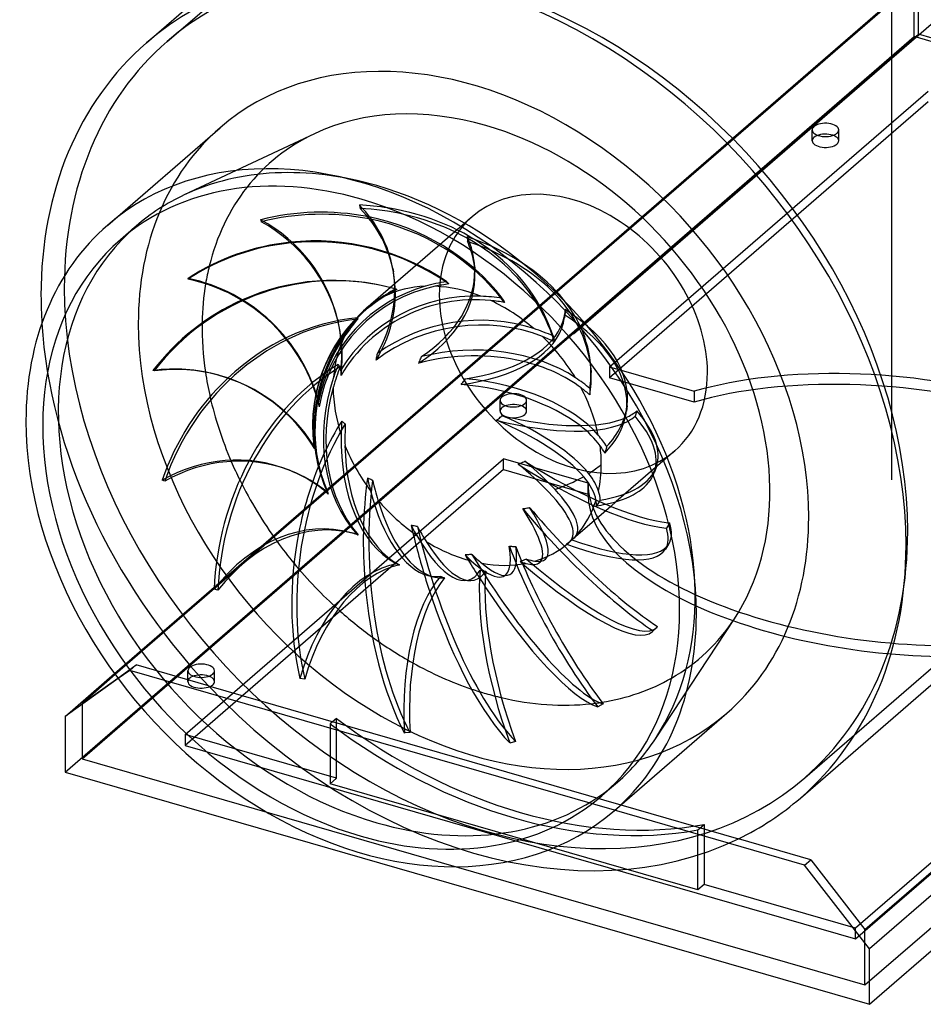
# Model space of a CAD drawing. Header units: millimetres. Extents: x -415 to 143, y -421 to 152.
# Tile 1 of 3: x -415 to -126, y -421 to -105. Entities that reach past the tile are written whole.
import ezdxf

# ---------------------------------------------------------------- set-up
doc = ezdxf.new("R2010")
doc.units = ezdxf.units.MM
doc.layers.add('HIDDEN', color=7, linetype='Continuous')
doc.layers.add('THICK', color=7, linetype='Continuous')

msp = doc.modelspace()

# ---------------------------------------------------------------- linework, layer by layer
at = {"layer": 'HIDDEN'}
for p, q in [((-368.13, -112.44), (-106.13, 114.46)), ((-136, -117.78), (-136, 17.32)), ((-136, -117.78), (-136, 17.32)), ((-136, -117.78), (-34, -29.45)), ((-136, -117.78), (-34, -29.45)), ((-385, -314.94), (-128.86, -93.12)), ((-127.4, -92.39), (-384.76, -315.27)), ((-128.86, -110.89), (-128.86, -93.12)), ((-127.4, -110.16), (-127.4, -92.39)), ((-395.4, -342.25), (-127.4, -110.16)), ((56.05, -163.12), (-127.4, -110.16)), ((-400.86, -346.45), (-128.86, -110.89)), ((128.86, -185.29), (-128.86, -110.89)), ((-238, -206.11), (-136, -117.78)), ((-238, -206.11), (-136, -117.78)), ((-136, -252.88), (-136, -117.78)), ((-136, -252.88), (-136, -117.78)), ((-163.87, -348.29), (98.13, -121.39)), ((-226.39, -216.68), (-124.39, -128.35)), ((-124.39, -131.81), (-226.39, -220.15)), ((-161.49, -144.27), (-161.49, -140.8)), ((-152.99, -144.27), (-152.99, -140.8)), ((-320.96, -142.02), (-362.64, -161.59)), ((-270.47, -168.62), (-304.47, -198.06)), ((-378.12, -171.63), (-383.12, -175.96)), ((-272.04, -175.03), (-271.96, -176.5)), ((-144.6, -414.65), (123.4, -182.56)), ((-295.86, -185.15), (-295.65, -186.25)), ((-269.62, -184.72), (-269.55, -186.18)), ((-295.14, -191.7), (-295.54, -191.59)), ((-295.02, -191.73), (-294.94, -191.76)), ((-294.94, -191.76), (-294.87, -191.78)), ((-294.87, -191.78), (-294.79, -191.8)), ((-294.79, -191.8), (-294.7, -191.83)), ((-294.7, -191.83), (-294.62, -191.85)), ((-294.62, -191.85), (-294.54, -191.88)), ((-278.63, -189.36), (-278.52, -189.48)), ((-278.52, -189.48), (-278.4, -189.61)), ((-278.4, -189.61), (-278.28, -189.74)), ((-278.28, -189.74), (-278.16, -189.86)), ((-278.16, -189.86), (-278.04, -189.99)), ((-278.04, -189.99), (-277.92, -190.13)), ((-260.77, -194.68), (-260.66, -194.91)), ((-260.66, -194.91), (-260.54, -195.14)), ((-260.54, -195.14), (-260.43, -195.36)), ((-260.43, -195.36), (-260.31, -195.59)), ((-260.31, -195.59), (-260.19, -195.82)), ((-260.19, -195.82), (-260.07, -196.05)), ((-240.59, -198.35), (-240.8, -200.05)), ((-313.54, -201.46), (-313.38, -202.13)), ((-307.1, -201.34), (-307.09, -201.27)), ((-307.1, -201.41), (-307.1, -201.34)), ((-307.09, -201.27), (-307.08, -201.21)), ((-307.08, -201.14), (-307.07, -201.07)), ((-307.08, -201.21), (-307.08, -201.14)), ((-307.07, -201.07), (-307.05, -201.01)), ((-240.68, -199.24), (-240.89, -200.93)), ((-244.53, -206.79), (-244.45, -207.1)), ((-244.45, -207.1), (-244.38, -207.4)), ((-244.38, -207.4), (-244.31, -207.71)), ((-244.31, -207.71), (-244.23, -208.02)), ((-244.23, -208.02), (-244.16, -208.33)), ((-244.16, -208.33), (-244.09, -208.63)), ((-313.22, -216.06), (-313.31, -215.93)), ((-313.14, -216.19), (-313.22, -216.06)), ((-313.05, -216.32), (-313.14, -216.19)), ((-312.96, -216.45), (-313.05, -216.32)), ((-312.87, -216.57), (-312.96, -216.45)), ((-312.78, -216.7), (-312.87, -216.57)), ((-232.41, -217.06), (-232.33, -218.53)), ((-226.39, -216.68), (-199.3, -224.5)), ((-226.39, -216.68), (-226.39, -220.15)), ((-351.43, -219.43), (-351.82, -219.32)), ((-199.3, -227.97), (-226.39, -220.15)), ((-232.7, -223.6), (-232.7, -223.94)), ((-232.71, -224.99), (-232.72, -225.34)), ((-232.72, -225.34), (-232.72, -225.69)), ((-232.7, -223.94), (-232.71, -224.29)), ((-232.71, -224.29), (-232.71, -224.64)), ((-232.71, -224.64), (-232.71, -224.99)), ((-199.3, -224.5), (-199.3, -225)), ((-199.3, -225), (-199.3, -225.49)), ((-199.3, -225.49), (-199.3, -225.99)), ((-199.3, -225.99), (-199.3, -226.48)), ((-199.3, -226.48), (-199.3, -226.98)), ((-199.3, -226.98), (-199.3, -227.47)), ((-319.61, -228.22), (-319.65, -227.98)), ((-319.57, -228.46), (-319.61, -228.22)), ((-319.52, -228.71), (-319.57, -228.46)), ((-319.48, -228.97), (-319.52, -228.71)), ((-319.43, -229.23), (-319.48, -228.97)), ((-319.39, -229.5), (-319.43, -229.23)), ((-261.49, -230.87), (-261.49, -227.41)), ((-252.99, -230.87), (-252.99, -227.41)), ((-220.8, -229.13), (-221.01, -230.83)), ((-199.3, -227.47), (-199.3, -227.97)), ((-217.66, -230.77), (-218.26, -232.53)), ((-312.03, -234.23), (-312.21, -234.08)), ((-311.84, -234.38), (-312.03, -234.23)), ((-311.65, -234.53), (-311.84, -234.38)), ((-311.47, -234.68), (-311.65, -234.53)), ((-311.28, -234.82), (-311.47, -234.68)), ((-311.08, -234.97), (-311.28, -234.82)), ((-321.09, -242.08), (-321.13, -241.93)), ((-321.04, -242.23), (-321.09, -242.08)), ((-321, -242.4), (-321.04, -242.23)), ((-320.95, -242.57), (-321, -242.4)), ((-320.89, -242.75), (-320.95, -242.57)), ((-320.83, -242.93), (-320.89, -242.75)), ((-227.44, -242.53), (-227.54, -242.88)), ((-227.35, -242.18), (-227.44, -242.53)), ((-227.84, -243.93), (-227.95, -244.28)), ((-227.74, -243.58), (-227.84, -243.93)), ((-227.64, -243.23), (-227.74, -243.58)), ((-227.54, -242.88), (-227.64, -243.23)), ((-205.53, -243.61), (-224.25, -259.82)), ((-362.39, -334.46), (-260.39, -246.13)), ((-233.3, -253.95), (-260.39, -246.13)), ((-260.39, -249.59), (-260.39, -246.13)), ((-255.7, -247.83), (-255.33, -247.69)), ((-255.33, -247.69), (-254.97, -247.55)), ((-254.97, -247.55), (-254.62, -247.4)), ((-254.62, -247.4), (-254.26, -247.24)), ((-254.26, -247.24), (-253.91, -247.08)), ((-253.91, -247.08), (-253.56, -246.9)), ((-230.16, -248.87), (-230.54, -249.17)), ((-229.78, -248.57), (-230.16, -248.87)), ((-229.41, -248.27), (-229.78, -248.57)), ((-229.05, -247.96), (-229.41, -248.27)), ((-211.41, -248.61), (-212.01, -250.37)), ((-260.39, -249.59), (-362.39, -337.93)), ((-328.57, -249.96), (-329.38, -249.64)), ((-260.39, -249.59), (-233.3, -257.41)), ((-234.69, -251.9), (-235.51, -252.36)), ((-232.61, -250.63), (-233.05, -250.91)), ((-232.18, -250.34), (-232.61, -250.63)), ((-231.76, -250.06), (-232.18, -250.34)), ((-231.34, -249.76), (-231.76, -250.06)), ((-230.94, -249.47), (-231.34, -249.76)), ((-230.54, -249.17), (-230.94, -249.47)), ((-303.69, -252.43), (-303.96, -252.3)), ((-303.41, -252.56), (-303.69, -252.43)), ((-303.14, -252.69), (-303.41, -252.56)), ((-302.86, -252.81), (-303.14, -252.69)), ((-302.58, -252.94), (-302.86, -252.81)), ((-302.3, -253.06), (-302.58, -252.94)), ((-241.86, -255.26), (-242.85, -255.62)), ((-240.9, -254.88), (-241.86, -255.26)), ((-239.95, -254.49), (-240.9, -254.88)), ((-239.02, -254.08), (-239.95, -254.49)), ((-238.11, -253.67), (-239.02, -254.08)), ((-237.22, -253.24), (-238.11, -253.67)), ((-236.36, -252.81), (-237.22, -253.24)), ((-235.51, -252.36), (-236.36, -252.81)), ((-233.3, -254.44), (-233.3, -253.95)), ((-233.3, -254.65), (-233.3, -254.07)), ((-233.3, -254.94), (-233.3, -254.44)), ((-233.3, -255.23), (-233.3, -254.65)), ((-233.3, -255.43), (-233.3, -254.94)), ((-233.3, -255.8), (-233.3, -255.23)), ((-233.3, -255.93), (-233.3, -255.43)), ((-136, -252.88), (-136, -252.88)), ((-136, -252.88), (-136, -252.88)), ((-136, -252.88), (-136, -252.88)), ((-136, -252.88), (-136, -252.88)), ((-136, -252.88), (-136, -252.88)), ((-136, -252.88), (-136, -252.88)), ((-136, -252.88), (-136, -252.88)), ((-136, -252.88), (-136, -252.88)), ((-136, -252.88), (-136, -252.88)), ((-136, -252.88), (-136, -252.88)), ((-136, -252.88), (-136, -252.88)), ((-136, -252.88), (-136, -252.88)), ((-136, -252.88), (-136, -252.88)), ((-136, -252.88), (-136, -252.88)), ((-136, -252.88), (-136, -252.88)), ((-136, -252.88), (-136, -252.88)), ((-136, -252.88), (-136, -252.88)), ((-136, -252.88), (-136, -252.88)), ((-136, -252.88), (-136, -252.88)), ((-136, -252.88), (-136, -252.88)), ((-136, -252.88), (-136, -252.88)), ((-136, -252.88), (-136, -252.88)), ((-136, -252.88), (-136, -252.88)), ((-136, -252.88), (-136, -252.88)), ((-136, -252.88), (-136, -252.88)), ((-136, -252.88), (-136, -252.88)), ((-136, -252.88), (-136, -252.88)), ((-136, -252.88), (-136, -252.88)), ((-136, -252.88), (-136, -252.88)), ((-136, -252.88), (-136, -252.88)), ((-136, -252.88), (-136, -252.88)), ((-136, -252.88), (-136, -252.88)), ((-136, -252.88), (-136, -252.88)), ((-136, -252.88), (-136, -252.88)), ((-136, -252.88), (-136, -252.88)), ((-136, -252.88), (-136, -252.88)), ((-136, -252.88), (-136, -252.88)), ((-136, -252.88), (-136, -252.88)), ((-136, -252.88), (-136, -252.88)), ((-136, -252.88), (-136, -252.88)), ((-136, -252.88), (-136, -252.88)), ((-136, -252.88), (-136, -252.88)), ((-136, -252.88), (-136, -252.88)), ((-136, -252.88), (-136, -252.88)), ((-136, -252.88), (-136, -252.88)), ((-136, -252.88), (-136, -252.88)), ((-136, -252.88), (-136, -252.88)), ((-136, -252.88), (-136, -252.88)), ((-136, -252.88), (-136, -252.88)), ((-136, -252.88), (-136, -252.88)), ((-136, -252.88), (-136, -252.88)), ((-136, -252.88), (-136, -252.88)), ((-136, -252.88), (-136, -252.88)), ((-136, -252.88), (-136, -252.88)), ((-136, -252.88), (-136, -252.88)), ((-136, -252.88), (-136, -252.88)), ((-136, -252.88), (-136, -252.88)), ((-136, -252.88), (-136, -252.88)), ((-136, -252.88), (-136, -252.88)), ((-136, -252.88), (-136, -252.88)), ((-136, -252.88), (-136, -252.88)), ((-136, -252.88), (-136, -252.88)), ((-136, -252.88), (-136, -252.88)), ((-136, -252.88), (-136, -252.88)), ((-136, -252.88), (-136, -252.88)), ((-136, -252.88), (-136, -252.88)), ((-136, -252.88), (-136, -252.88)), ((-136, -252.88), (-136, -252.88)), ((-136, -252.88), (-136, -252.88)), ((-136, -252.88), (-136, -252.88)), ((-136, -252.88), (-136, -252.88)), ((-136, -252.88), (-136, -252.88)), ((-136, -252.88), (-136, -252.88)), ((-136, -252.88), (-136, -252.88)), ((-136, -252.88), (-136, -252.88)), ((-136, -252.88), (-136, -252.88)), ((-316.63, -257.02), (-316.63, -256.96)), ((-316.62, -257.09), (-316.63, -257.02)), ((-316.6, -257.16), (-316.62, -257.09)), ((-316.58, -257.24), (-316.6, -257.16)), ((-316.55, -257.32), (-316.58, -257.24)), ((-316.52, -257.41), (-316.55, -257.32)), ((-242.85, -255.62), (-243.85, -255.98)), ((-233.3, -256.38), (-233.3, -255.8)), ((-233.3, -256.42), (-233.3, -255.93)), ((-233.3, -256.96), (-233.3, -256.38)), ((-233.3, -256.92), (-233.3, -256.42)), ((-233.3, -257.41), (-233.3, -256.92)), ((-233.3, -257.54), (-233.3, -256.96)), ((-252.39, -261.8), (-252.02, -261.72)), ((-226.04, -261.37), (-238.09, -271.8)), ((-230.38, -260.88), (-230.58, -261.19)), ((-230.18, -260.58), (-230.38, -260.88)), ((-229.98, -260.27), (-230.18, -260.58)), ((-229.78, -259.96), (-229.98, -260.27)), ((-229.58, -259.65), (-229.78, -259.96)), ((-229.38, -259.34), (-229.58, -259.65)), ((-254.23, -262.1), (-253.86, -262.05)), ((-253.86, -262.05), (-253.49, -262)), ((-253.49, -262), (-253.12, -261.94)), ((-253.12, -261.94), (-252.75, -261.88)), ((-252.75, -261.88), (-252.39, -261.8)), ((-289.64, -267.52), (-289.98, -267.45)), ((-289.31, -267.59), (-289.64, -267.52)), ((-288.97, -267.65), (-289.31, -267.59)), ((-288.63, -267.72), (-288.97, -267.65)), ((-288.29, -267.78), (-288.63, -267.72)), ((-287.95, -267.84), (-288.29, -267.78)), ((-207.2, -266.68), (-207.45, -267.08)), ((-307.85, -270.19), (-309.08, -269.84)), ((-307.19, -270.44), (-307.17, -270.44)), ((-307.17, -270.44), (-307.14, -270.44)), ((-307.14, -270.44), (-307.1, -270.44)), ((-307.1, -270.44), (-307.05, -270.45)), ((-307.05, -270.45), (-307, -270.46)), ((-307, -270.46), (-306.94, -270.47)), ((-258.52, -274.1), (-258.18, -274.14)), ((-258.18, -274.14), (-257.84, -274.16)), ((-257.84, -274.16), (-257.5, -274.18)), ((-257.5, -274.18), (-257.15, -274.19)), ((-257.15, -274.19), (-256.8, -274.19)), ((-256.8, -274.19), (-256.45, -274.19)), ((-239.89, -273.26), (-240.18, -273.49)), ((-239.6, -273.03), (-239.89, -273.26)), ((-239.32, -272.8), (-239.6, -273.03)), ((-239.03, -272.57), (-239.32, -272.8)), ((-238.74, -272.33), (-239.03, -272.57)), ((-238.46, -272.1), (-238.74, -272.33)), ((-272.33, -276.89), (-272.69, -276.91)), ((-271.96, -276.87), (-272.33, -276.89)), ((-271.6, -276.84), (-271.96, -276.87)), ((-271.24, -276.81), (-271.6, -276.84)), ((-270.88, -276.78), (-271.24, -276.81)), ((-270.52, -276.75), (-270.88, -276.78)), ((-294.99, -279.51), (-295.15, -279.43)), ((-294.83, -279.59), (-294.99, -279.51)), ((-294.68, -279.67), (-294.83, -279.59)), ((-294.52, -279.75), (-294.68, -279.67)), ((-294.36, -279.83), (-294.52, -279.75)), ((-294.2, -279.91), (-294.36, -279.83)), ((-294.2, -279.91), (-294.13, -279.95)), ((-294.13, -279.95), (-294.06, -279.98)), ((-294.06, -279.98), (-293.98, -280.02)), ((-293.98, -280.02), (-293.9, -280.05)), ((-293.9, -280.05), (-293.81, -280.09)), ((-293.81, -280.09), (-293.73, -280.13)), ((-254.73, -278.92), (-255.07, -279.05)), ((-254.38, -278.79), (-254.73, -278.92)), ((-254.04, -278.66), (-254.38, -278.79)), ((-253.7, -278.53), (-254.04, -278.66)), ((-253.35, -278.4), (-253.7, -278.53)), ((-253.01, -278.26), (-253.35, -278.4)), ((-284.38, -283.59), (-284.6, -283.53)), ((-284.16, -283.64), (-284.38, -283.59)), ((-283.95, -283.7), (-284.16, -283.64)), ((-283.55, -283.79), (-283.95, -283.7)), ((-282.93, -283.94), (-283.55, -283.79)), ((-267.83, -281.77), (-267.55, -281.85)), ((-267.55, -281.85), (-267.27, -281.92)), ((-267.27, -281.92), (-266.99, -281.99)), ((-266.99, -281.99), (-266.69, -282.05)), ((-266.69, -282.05), (-266.4, -282.11)), ((-266.4, -282.11), (-266.09, -282.16)), ((-282.32, -284.07), (-282.93, -283.94)), ((-211.74, -335.84), (-186.41, -297.38)), ((-383.96, -316.35), (-378.08, -312.16)), ((-378.08, -312.16), (-380.08, -313.89)), ((-354.87, -318.86), (-378.08, -312.16)), ((-147.61, -399.93), (-45.61, -311.59)), ((-380.08, -313.89), (-383.81, -316.55)), ((-224.8, -358.72), (-380.08, -313.89)), ((-361.49, -317.47), (-361.49, -314.01)), ((-352.99, -317.47), (-352.99, -314.01)), ((-354.87, -318.86), (-222.8, -356.99)), ((-395.4, -324.48), (-395.4, -342.25)), ((-313.89, -329.26), (-315.89, -331)), ((-315.89, -331), (-315.89, -350.19)), ((-313.89, -348.46), (-313.89, -329.26)), ((-362.39, -334.46), (-362.39, -337.93)), ((-313.89, -348.46), (-362.39, -334.46)), ((-362.39, -337.93), (-147.61, -399.93)), ((-395.4, -342.25), (-144.6, -414.65)), ((-315.89, -350.19), (-313.89, -348.46)), ((-223.88, -349.72), (-228.88, -354.05)), ((-198.11, -384.19), (-315.89, -350.19)), ((-198.11, -365), (-196.11, -363.26)), ((-198.11, -384.19), (-198.11, -365)), ((-196.11, -363.26), (-196.11, -382.46)), ((-196.11, -382.46), (-198.11, -384.19)), ((-147.61, -396.46), (-196.11, -382.46)), ((-146.01, -395.07), (-147.61, -396.46)), ((-147.61, -399.93), (-147.61, -396.46)), ((-144.6, -414.65), (-144.6, -396.88))]:
    msp.add_line(p, q, dxfattribs=at)
for centre, major_axis, ratio, start_param, end_param in [((-4, -3.46), (102.13, -117.92), 0.75, -2.427868, 0), ((-266, -230.36), (-102.13, 117.92), 0.75, -2.427868, 0), ((-266, -230.36), (-102.13, 117.92), 0.75, 0, 0.713724), ((-136, -117.78), (-0.00058, -0.00127), 0.641742, -1.475734, 1.665859), ((-136, -117.78), (-0.000995, 0.000455), 0.208712, 0.618662, 3.760254), ((-136, -117.78), (-0.00058, -0.00127), 0.641742, 1.665859, 4.807452), ((-136, -117.78), (-0.000995, 0.000455), 0.208712, -2.522931, 0.618662), ((-266, -230.36), (-68.76, 79.4), 0.75, -0.857072, -0.208313), ((-157.24, -140.8), (-4.25, 0), 0.5, 3.141499, 5.759587), ((-270, -233.83), (81.18, -93.74), 0.75, -3.141592, -2.427868), ((-266, -230.36), (-68.76, 79.4), 0.75, -2.93327, -0.857072), ((-157.24, -140.8), (-4.25, 0), 0.5, -0.523599, -0.000094), ((-157.24, -140.8), (-4.25, 0), 0.5, -0.000094, 2.617994), ((-157.24, -140.8), (-4.25, 0), 0.5, 2.617994, 3.141499), ((-266, -230.36), (-68.76, 79.4), 0.75, -0.208313, 0.144441), ((-157.24, -144.27), (4.25, 0), 0.5, 2.617994, 3.141499), ((-157.24, -144.27), (4.25, 0), 0.5, 3.141499, 5.759587), ((-157.24, -144.27), (4.25, 0), 0.5, -0.000094, 2.617994), ((-157.24, -144.27), (4.25, 0), 0.5, -0.523599, -0.000094), ((-301, -260.67), (77.12, -89.05), 0.75, 2.284521, 2.93328), ((-301, -260.67), (77.12, -89.05), 0.75, 0.208323, 2.284521), ((-238, -206.11), (32.47, -37.49), 0.75, 0.713724, 3.141578), ((-301, -260.67), (77.12, -89.05), 0.75, 2.93328, 3.141593), ((-349.5, -195.08), (-53.65, -9.93), 0.829167, 3.141587, 3.647148), ((-316.02, -226.88), (73.16, 13.54), 0.829167, 0.109509, 1.165366), ((-366.61, -214.16), (-53.06, -12.7), 0.939642, 3.141592, 3.941227), ((-320.93, -237.31), (72.36, 17.31), 0.939642, 0.403589, 1.119284), ((-320.77, -237.97), (-72.36, -17.31), 0.939642, -2.750556, -2.028516), ((-315.81, -227.98), (-73.16, -13.54), 0.829167, -3.044636, -2.045752), ((-238, -206.11), (32.47, -37.49), 0.75, 3.141578, 3.855317), ((-301, -260.67), (77.12, -89.05), 0.75, -3.141592, -3.104151), ((-320.6, -250.21), (72.65, -16.02), 0.992559, 1.186734, 1.895867), ((-320.65, -250.45), (-72.65, 16.02), 0.992559, -1.967411, -1.249599), ((-306.72, -220.75), (74.31, 3.69), 0.680236, -0.000006, 1.051804), ((-324.11, -187.42), (-54.49, -2.7), 0.680236, -3.141587, -2.874523), ((-324.04, -188.89), (54.49, 2.7), 0.680236, 0.185243, 0.267069), ((-306.64, -222.22), (-74.31, -3.69), 0.680236, 3.141588, 4.193397), ((-315.09, -263.38), (-19.94, -71.68), 0.978769, -3.141591, -1.962579), ((-266, -230.36), (-68.76, 79.4), 0.75, 0.488329, 0.555294), ((-349.5, -195.08), (-53.65, -9.93), 0.829167, 3.129236, 3.141587), ((-324.11, -187.42), (-54.49, -2.7), 0.680236, 3.121841, 3.141598), ((-372.46, -241.37), (-53.28, 11.75), 0.992559, -2.673282, -1.558813), ((-315.48, -263.27), (19.94, 71.68), 0.978769, 0.000007, 0.682821), ((-266, -230.36), (-102.13, 117.92), 0.75, 0.713724, 3.141593), ((-272.31, -236.96), (47.06, -10.38), 0.992559, 2.062253, 3.171481), ((-272.36, -237.19), (-46.54, 10.26), 0.992559, -1.145471, 0.05519), ((-279.26, -241.85), (34.28, 50.65), 0.795605, 1.0073, 1.125526), ((-272, -235.56), (32.47, -37.49), 0.75, 2.60261, 2.945171), ((-280.5, -242.92), (34.28, 50.65), 0.795605, 0.973424, 1.049207), ((-315.48, -263.27), (19.94, 71.68), 0.978769, -0.014319, 0.000007), ((-315.09, -263.38), (-19.94, -71.68), 0.978769, 3.139826, 3.141594), ((-279.26, -241.85), (50.43, 34.42), 0.809494, 1.055081, 1.173307), ((-280.5, -242.92), (50.43, 34.42), 0.809494, 1.021206, 1.096988), ((-272, -235.56), (32.47, -37.49), 0.75, 2.183731, 2.526292), ((-274.72, -234.8), (12.77, 45.91), 0.978769, 0.807621, 2.008281), ((-274.32, -234.91), (-12.92, -46.42), 0.978769, -2.267841, -1.158613), ((-271.06, -239.47), (46.86, 11.21), 0.939642, 1.279107, 2.388335), ((-270.91, -240.14), (-46.35, -11.09), 0.939642, -1.928616, -0.727956), ((-272, -235.56), (32.47, -37.49), 0.75, 3.021489, 3.141598), ((-238, -206.11), (32.47, -37.49), 0.75, -2.427868, -0.000014), ((-279.26, -241.85), (59.02, 16.58), 0.760373, 1.048983, 1.167209), ((-280.5, -242.92), (59.02, 16.58), 0.760373, 1.015108, 1.09089), ((-272, -235.56), (32.47, -37.49), 0.75, 1.764852, 2.107413), ((-272, -235.56), (32.47, -37.49), 0.75, -3.141588, -2.919136), ((-294.82, -192.52), (-54.14, 6.72), 0.518601, 3.141591, 3.173045), ((-294.63, -219.97), (73.83, -9.16), 0.518601, -0.000003, 0.816187), ((-305.35, -274.52), (-27.18, -69.26), 0.900655, -2.704969, -1.524189), ((-306.16, -274.2), (27.18, 69.26), 0.900655, 0.424071, 1.086517), ((-366.61, -214.16), (-53.06, -12.7), 0.939642, 3.134919, 3.141592), ((-279.26, -241.85), (-19.18, -58.2), 0.729355, -2.076739, -1.958513), ((-280.5, -242.92), (-19.18, -58.2), 0.729355, -2.110614, -2.034832), ((-270.6, -243.12), (-46.86, -8.67), 0.829167, -2.222696, -1.022035), ((-270.8, -242.02), (47.38, 8.77), 0.829167, 0.985028, 2.094256), ((-294.82, -192.52), (-54.14, 6.72), 0.518601, 2.96925, 3.141591), ((-295.03, -194.21), (54.14, -6.72), 0.518601, -0.123287, -0.000002), ((-295.03, -194.21), (54.14, -6.72), 0.518601, -0.000002, 0.031452), ((-294.84, -221.66), (-73.83, 9.16), 0.518601, -3.141589, -2.325406), ((-270, -233.83), (-104.74, 120.95), 0.75, 0.777636, 1.625349), ((-270, -233.83), (81.18, -93.74), 0.75, -2.427868, 0), ((-266, -230.36), (-68.76, 79.4), 0.75, 0.69745, 0.868076), ((-277.56, -233.38), (17.41, 44.36), 0.900655, 1.246011, 2.446672), ((-279.26, -241.85), (60.86, 3.41), 0.678622, 0.925803, 1.044029), ((-276.75, -233.69), (-17.6, -44.86), 0.900655, -1.829451, -0.720223), ((-272, -235.56), (32.47, -37.49), 0.75, -2.842817, -2.500257), ((-280.5, -242.92), (60.86, 3.41), 0.678622, 0.891928, 0.967711), ((-272, -235.56), (32.47, -37.49), 0.75, 1.345973, 1.688534), ((-238, -206.11), (0.000655, -0.000756), 0.75, -2.427868, 0.713724), ((-238, -206.11), (0.000655, -0.000756), 0.75, 0.713724, 3.855317), ((-271.57, -244.16), (48.13, 2.39), 0.680236, 0.746543, 1.855771), ((-293.06, -281.71), (-20.41, -71.55), 0.771725, -2.44583, -1.26505), ((-294.28, -281.36), (20.41, 71.55), 0.771725, 0.726589, 1.298933), ((-279.26, -241.85), (-7.75, -60), 0.641224, -1.919101, -1.804805), ((-280.5, -242.92), (-7.75, -60), 0.641224, -1.952976, -1.877194), ((-271.5, -245.63), (-47.6, -2.36), 0.680236, -2.461181, -1.979454), ((-306.72, -220.75), (74.31, 3.69), 0.680236, -0.128976, -0.000006), ((-136, -262.41), (-97.2, 10.3), 0.435608, -3.095436, -0.816352), ((-366.05, -272), (14.63, 52.56), 0.978769, 0.000004, 0.003838), ((-366.05, -272), (14.63, 52.56), 0.978769, -0.72019, 0.000004), ((-280.41, -233.16), (13.07, 45.83), 0.771725, 1.50515, 2.705811), ((-273.24, -245.53), (47.82, -5.93), 0.518601, 0.510925, 1.620153), ((-279.26, -241.85), (59.13, -6.46), 0.584695, 0.730491, 0.848718), ((-306.64, -222.22), (-74.31, -3.69), 0.680236, 3.000064, 3.141588), ((-238, -206.11), (32.47, -37.49), 0.75, -0.000014, 0.713724), ((-136, -265.87), (-97.2, 10.3), 0.435608, -3.095436, -0.816352), ((-279.19, -233.51), (-13.22, -46.34), 0.771725, -1.570312, -0.461083), ((-279.26, -241.85), (-7.75, -60), 0.641224, -1.804805, -1.800875), ((-272, -235.56), (32.47, -37.49), 0.75, -2.423938, -2.081378), ((-280.5, -242.92), (59.13, -6.46), 0.584695, 0.696616, 0.772399), ((-272, -235.56), (32.47, -37.49), 0.75, 0.927094, 1.269655), ((-266, -230.36), (-68.76, 79.4), 0.75, 0.951281, 1.170968), ((-257.24, -227.41), (-4.25, 0), 0.5, -0.523599, -0.000094), ((-257.24, -227.41), (-4.25, 0), 0.5, 3.141499, 5.759587), ((-257.24, -227.41), (-4.25, 0), 0.5, -0.000094, 2.617994), ((-257.24, -230.87), (4.25, 0), 0.5, 2.617994, 3.141499), ((-257.24, -230.87), (4.25, 0), 0.5, -0.000094, 2.617994), ((-257.24, -227.41), (-4.25, 0), 0.5, 2.617994, 3.141499), ((-294.63, -219.97), (73.83, -9.16), 0.518601, -0.364594, -0.000003), ((-257.24, -230.87), (4.25, 0), 0.5, 3.141499, 5.759587), ((-275.51, -245.89), (45.62, -15.51), 0.37221, 0.519805, 1.371358), ((-257.24, -230.87), (4.25, 0), 0.5, -0.523599, -0.000094), ((-294.84, -221.66), (-73.83, 9.16), 0.518601, 2.764446, 3.083653), ((-294.84, -221.66), (-73.83, 9.16), 0.518601, 3.095539, 3.141596), ((-266.69, -209.48), (-51.66, 17.56), 0.37221, 2.762405, 2.92425), ((-267.29, -211.23), (51.66, -17.56), 0.37221, -0.32793, -0.217343), ((-282.45, -226.43), (-70.44, 23.94), 0.37221, -3.141589, -2.574201), ((-281.85, -224.67), (70.44, -23.94), 0.37221, 0.000005, 0.567392), ((-280.35, -283.72), (-9.38, -73.81), 0.614271, -2.211609, -1.030829), ((-280.5, -242.92), (1.6, -58.53), 0.54479, -1.73729, -1.661508), ((-279.26, -241.85), (1.6, -58.53), 0.54479, -1.703415, -1.585189), ((-273.45, -247.23), (-47.29, 5.87), 0.518601, -2.696799, -2.423396), ((-282.77, -234.19), (6.01, 47.27), 0.614271, 1.739371, 2.913358), ((-279.26, -241.85), (55.04, -14.63), 0.486262, 0.489524, 0.607751), ((-281.2, -234.39), (-6.08, -47.8), 0.614271, -1.33609, -0.226862), ((-272, -235.56), (32.47, -37.49), 0.75, -2.005059, -1.662499), ((-272, -235.56), (32.47, -37.49), 0.75, 0.713724, 0.850775), ((-280.5, -242.92), (55.04, -14.63), 0.486262, 0.455649, 0.531432), ((-281.92, -283.52), (9.38, 73.81), 0.614271, 1.094256, 1.467005), ((-278, -245.17), (40.88, -25.51), 0.266375, 0.767143, 1.10484), ((-272, -235.56), (32.47, -37.49), 0.75, 0.508215, 0.713724), ((-281.85, -224.67), (70.44, -23.94), 0.37221, -0.613389, 0.000005), ((-348.5, -300.75), (19.93, 50.79), 0.900655, 0.000002, 0.008839), ((-348.5, -300.75), (19.93, 50.79), 0.900655, -0.2818, 0.000002), ((-275.51, -245.89), (45.62, -15.51), 0.37221, 0.26213, 0.519805), ((-282.45, -226.43), (-70.44, 23.94), 0.37221, 3.101722, 3.141596), ((-266, -230.36), (-68.76, 79.4), 0.75, 1.235095, 1.457706), ((-269.42, -280.18), (4.45, -74.27), 0.455519, -1.97176, -0.79098), ((-280.5, -242.92), (9.96, -54.82), 0.446244, -1.48031, -1.404527), ((-279.26, -241.85), (9.96, -54.82), 0.446244, -1.446434, -1.328208), ((-136, -262.41), (-97.2, 10.3), 0.435608, 0.043199, 0.046156), ((-136, -262.41), (-97.2, 10.3), 0.435608, 0.046156, 1.901311), ((-284.22, -236.29), (-2.85, 47.57), 0.455519, 1.97922, 2.992528), ((-278, -245.17), (40.88, -25.51), 0.266375, -0.004388, 0.767143), ((-136, -265.87), (-97.2, 10.3), 0.435608, 0.043199, 0.046156), ((-136, -265.87), (-97.2, 10.3), 0.435608, 0.046156, 1.85709), ((-279.26, -241.85), (49.17, -21.96), 0.390218, 0.209691, 0.327917), ((-282.44, -236.18), (2.88, -48.1), 0.455519, -1.096242, -0.127371), ((-272, -235.56), (32.47, -37.49), 0.75, -1.58618, -1.24362), ((-280.27, -243.5), (33.38, -34.76), 0.219396, -0.284496, 0.824732), ((-272, -235.56), (32.47, -37.49), 0.75, 0.089336, 0.431896), ((-276.11, -247.65), (-45.12, 15.34), 0.37221, -2.945594, -2.941297), ((-280.5, -242.92), (49.17, -21.96), 0.390218, 0.175816, 0.251598), ((-282.45, -226.43), (-70.44, 23.94), 0.37221, 2.515651, 2.577397), ((-280.5, -242.92), (17.96, -49.46), 0.354602, -1.184575, -1.108793), ((-262.15, -271.72), (20.23, -71.6), 0.322918, -1.715782, -0.535002), ((-279.26, -241.85), (17.96, -49.46), 0.354602, -1.1507, -1.032474), ((-244.59, -235.37), (-46.28, 28.89), 0.266375, 2.645293, 2.657732), ((-270.59, -234.04), (63.12, -39.39), 0.266375, 0.143677, 0.300874), ((-322.82, -322.66), (14.97, 52.47), 0.771725, 0.000004, 0.015105), ((-322.82, -322.66), (14.97, 52.47), 0.771725, -0.022661, 0.000004), ((-271.19, -280.29), (-4.45, 74.27), 0.455519, 1.395524, 1.613007), ((-284.53, -239.1), (-12.96, 45.86), 0.322918, 2.235199, 3.435859), ((-279.26, -241.85), (-42.03, 29), 0.310603, 3.061453, 3.150763), ((-266, -230.36), (-102.13, 117.92), 0.75, -3.141592, -2.427868), ((-282.7, -238.58), (13.1, -46.37), 0.322918, -0.840263, 0.268965), ((-272, -235.56), (32.47, -37.49), 0.75, -1.167301, -0.824741), ((-281.94, -241.17), (23.7, -41.96), 0.239397, -0.567241, 0.541987), ((-272, -235.56), (32.47, -37.49), 0.75, -0.329543, -0.000009), ((-280.5, -242.92), (-42.03, 29), 0.310603, 2.998662, 3.06142), ((-272, -235.56), (32.47, -37.49), 0.75, -0.000009, 0.013017), ((-279.26, -241.85), (-42.03, 29), 0.310603, 3.032537, 3.061453), ((-270.59, -234.04), (63.12, -39.39), 0.266375, -0.879907, -0.000004), ((-280.5, -242.92), (25.99, -43.03), 0.288117, -0.851018, -0.775236), ((-259.81, -259.79), (36.6, -64.78), 0.239397, -1.44276, -0.261979), ((-279.26, -241.85), (25.99, -43.03), 0.288117, -0.817143, -0.698917), ((-266, -230.36), (-68.76, 79.4), 0.75, 1.542383, 1.736522), ((-283.63, -242.13), (-23.44, 41.49), 0.239397, 2.508221, 3.023903), ((-272, -235.56), (32.47, -37.49), 0.75, -0.748422, -0.405862), ((-280.5, -242.92), (-34.13, 36.05), 0.270698, 2.647973, 2.723756), ((-264.2, -247.82), (-51.53, 53.66), 0.219396, 1.969025, 1.984742), ((-281.68, -244.85), (-33.01, 34.37), 0.219396, 2.790965, 3.086277), ((-262.79, -246.47), (51.53, -53.66), 0.219396, -1.160015, -0.000006), ((-279.26, -241.85), (-34.13, 36.05), 0.270698, 2.681848, 2.800075), ((-263.97, -272.23), (-20.23, 71.6), 0.322918, 1.63212, 1.738941), ((-261.5, -260.75), (-36.6, 64.78), 0.239397, 1.786191, 1.850022), ((-282.44, -236.18), (2.88, -48.1), 0.455519, -0.127371, 0.012986), ((-266, -230.36), (-68.76, 79.4), 0.75, 2.997152, 3.349915), ((-266, -230.36), (-68.76, 79.4), 0.75, 1.872998, 2.023682), ((-357.24, -314.01), (-4.25, 0), 0.5, 3.141499, 5.759587), ((-357.24, -314.01), (-4.25, 0), 0.5, -0.523599, -0.000094), ((-357.24, -314.01), (-4.25, 0), 0.5, -0.000094, 2.617994), ((-357.24, -317.47), (4.25, 0), 0.5, -0.000094, 2.617994), ((-357.24, -314.01), (-4.25, 0), 0.5, 2.617994, 3.141499), ((-357.24, -317.47), (4.25, 0), 0.5, 2.617994, 3.141499), ((-357.24, -317.47), (4.25, 0), 0.5, 3.141499, 5.759587), ((-357.24, -317.47), (4.25, 0), 0.5, -0.523599, -0.000094), ((-270, -233.83), (-104.74, 120.95), 0.75, 1.625349, 2.943692), ((-266, -230.36), (-68.76, 79.4), 0.75, 2.233536, 2.284521), ((-266, -230.36), (-68.76, 79.4), 0.75, 2.284521, 2.338787), ((-266, -230.36), (-68.76, 79.4), 0.75, 2.662291, 2.705054), ((-257, -222.57), (-104.74, 120.95), 0.75, 1.845559, 2.723483), ((-255, -220.84), (104.74, -120.95), 0.75, -1.296034, -0.41811), ((-301, -260.67), (77.12, -89.05), 0.75, 0, 0.208323), ((-301, -260.67), (77.12, -89.05), 0.75, -0.037442, 0)]:
    msp.add_ellipse(centre, major_axis=major_axis, ratio=ratio, start_param=start_param, end_param=end_param, dxfattribs=at)
at = {"layer": 'THICK'}
for p, q in [((-374.74, -112.88), (-106.74, 119.22)), ((-387.18, -171.27), (-351.18, -140.09)), ((-306.55, -164.85), (-306.35, -165.95)), ((-338.18, -169.56), (-338.02, -170.22)), ((-143.14, -420.85), (128.86, -185.29)), ((-361.44, -188.35), (-361.49, -188.58)), ((-301.18, -214.49), (-301.1, -214.14)), ((-301.1, -214.14), (-301.03, -213.78)), ((-301.03, -213.78), (-300.96, -213.43)), ((-300.96, -213.43), (-300.9, -213.07)), ((-300.9, -213.07), (-300.84, -212.72)), ((-300.84, -212.72), (-300.79, -212.38)), ((-287.09, -214.47), (-286.94, -214.12)), ((-286.94, -214.12), (-286.8, -213.77)), ((-286.8, -213.77), (-286.66, -213.42)), ((-312.45, -217.83), (-312.46, -217.53)), ((-287.56, -215.52), (-287.4, -215.17)), ((-287.4, -215.17), (-287.24, -214.82)), ((-287.24, -214.82), (-287.09, -214.47)), ((-372.31, -217.97), (-372.71, -217.86)), ((-312.44, -218.15), (-312.45, -217.83)), ((-312.44, -218.46), (-312.44, -218.15)), ((-312.44, -218.78), (-312.44, -218.46)), ((-312.44, -219.11), (-312.44, -218.78)), ((-312.44, -219.44), (-312.44, -219.11)), ((-272.74, -220.79), (-272.52, -220.47)), ((-273.94, -222.33), (-273.69, -222.03)), ((-273.69, -222.03), (-273.44, -221.73)), ((-273.44, -221.73), (-273.21, -221.42)), ((-273.21, -221.42), (-272.97, -221.11)), ((-272.97, -221.11), (-272.74, -220.79)), ((-262.35, -233.54), (-262.03, -233.31)), ((-262.03, -233.31), (-261.72, -233.07)), ((-261.72, -233.07), (-261.41, -232.82)), ((-261.41, -232.82), (-261.11, -232.57)), ((-261.11, -232.57), (-260.81, -232.31)), ((-262.67, -233.76), (-262.35, -233.54)), ((-368.92, -253.3), (-369.73, -252.98)), ((-224.25, -259.82), (-226.04, -261.37)), ((-207.45, -267.08), (-208.22, -268.32)), ((-239.32, -272.87), (-239.53, -273.05)), ((-207.48, -273.43), (-208.5, -275.07)), ((-294.47, -279.77), (-294.43, -279.79)), ((-294.43, -279.79), (-294.38, -279.82)), ((-294.38, -279.82), (-294.34, -279.84)), ((-294.34, -279.84), (-294.3, -279.86)), ((-294.3, -279.86), (-294.25, -279.89)), ((-294.25, -279.89), (-294.2, -279.91)), ((-280.54, -283.78), (-280.35, -283.86)), ((-280.35, -283.86), (-280.15, -283.95)), ((-280.15, -283.95), (-279.94, -284.03)), ((-279.94, -284.03), (-279.73, -284.11)), ((-279.73, -284.11), (-279.51, -284.19)), ((-279.51, -284.19), (-279.28, -284.26)), ((-351.86, -288.23), (-353.08, -287.88)), ((-165.26, -354.78), (-101.51, -299.57)), ((-211.26, -300.13), (-212.67, -301.48)), ((-211.03, -299.88), (-212.44, -301.23)), ((-400.86, -328.68), (-385, -314.94)), ((-384.76, -315.27), (-395.4, -324.48)), ((-383.81, -316.55), (-400.86, -328.68)), ((-395.4, -324.48), (-383.96, -316.35)), ((-324.06, -316.72), (-325.62, -316.52)), ((-56.36, -317.44), (-146.01, -395.07)), ((-144.6, -396.88), (-53.74, -318.2)), ((-47.28, -320.06), (-143.14, -403.08)), ((-228.48, -324.63), (-230.17, -325.58)), ((-224.82, -358.74), (-188.82, -327.56)), ((-400.86, -328.68), (-400.86, -346.45)), ((-290.34, -333.84), (-292.12, -333.95)), ((-256.53, -336.64), (-258.35, -337.16)), ((-400.86, -346.45), (-143.14, -420.85)), ((-163.92, -376.29), (-224.8, -358.72)), ((-222.8, -356.99), (-185.13, -367.86)), ((-161.92, -374.56), (-185.13, -367.86)), ((-163.92, -376.29), (-161.92, -374.56)), ((-161.92, -374.56), (-144.6, -396.88)), ((-143.14, -403.08), (-163.92, -376.29)), ((-143.14, -420.85), (-143.14, -403.08))]:
    msp.add_line(p, q, dxfattribs=at)
for centre, major_axis, ratio, start_param, end_param in [((-270, -233.83), (-104.74, 120.95), 0.75, -2.427868, 0), ((-270, -233.83), (-104.74, 120.95), 0.75, 0, 0.713724), ((-270, -233.83), (81.18, -93.74), 0.75, 0.713724, 3.141593), ((-306, -265), (-81.18, 93.74), 0.75, -2.427868, 0), ((-306, -265), (77.12, -89.05), 0.75, 2.284521, 3.141593), ((-266, -230.36), (-68.76, 79.4), 0.75, 0.144441, 0.488329), ((-306, -265), (77.12, -89.05), 0.75, 0, 2.284521), ((-320.93, -237.31), (72.36, 17.31), 0.939642, 1.119284, 1.584369), ((-320.77, -237.97), (-72.36, -17.31), 0.939642, -2.028516, -1.557224), ((-316.02, -226.88), (73.16, 13.54), 0.829167, 1.165366, 1.29029), ((-349.3, -196.18), (53.65, 9.93), 0.829167, -0.000004, 0.505555), ((-315.81, -227.98), (-73.16, -13.54), 0.829167, -2.045752, -1.851303), ((-366.45, -214.82), (53.06, 12.7), 0.939642, -0.000006, 0.799634), ((-306, -265), (-81.18, 93.74), 0.75, 0, 0.713724), ((-306, -265), (77.12, -89.05), 0.75, -3.141592, -0.857072), ((-301, -260.67), (77.12, -89.05), 0.75, -3.104151, -0.857072), ((-320.65, -250.45), (-72.65, 16.02), 0.992559, -1.249599, -0.774078), ((-320.6, -250.21), (72.65, -16.02), 0.992559, 1.895867, 2.367515), ((-324.04, -188.89), (54.49, 2.7), 0.680236, 0.000006, 0.185243), ((-349.5, -195.08), (-53.65, -9.93), 0.829167, 2.532679, 3.129236), ((-324.11, -187.42), (-54.49, -2.7), 0.680236, 2.294193, 3.121841), ((-372.51, -241.6), (53.28, -11.75), 0.992559, 0.444042, 1.58278), ((-349.3, -196.18), (53.65, 9.93), 0.829167, -0.633183, -0.000004), ((-324.04, -188.89), (54.49, 2.7), 0.680236, -0.871669, 0.000006), ((-266, -230.36), (-68.76, 79.4), 0.75, 0.555294, 0.69745), ((-270, -233.83), (-104.74, 120.95), 0.75, 0.713724, 0.777636), ((-315.48, -263.27), (19.94, 71.68), 0.978769, 0.682821, 1.179013), ((-366.61, -214.16), (-53.06, -12.7), 0.939642, 2.826758, 3.134919), ((-366.45, -214.82), (53.06, 12.7), 0.939642, -0.339104, -0.000006), ((-295.03, -194.21), (54.14, -6.72), 0.518601, -1.107286, -0.123287), ((-294.82, -192.52), (-54.14, 6.72), 0.518601, 2.058576, 2.96925), ((-271.5, -245.63), (-47.6, -2.36), 0.680236, -1.979454, -1.260521), ((-366.45, -271.89), (-14.63, -52.56), 0.978769, -3.141591, -2.747314), ((-366.05, -272), (14.63, 52.56), 0.978769, 0.003838, 0.394279), ((-294.28, -281.36), (20.41, 71.55), 0.771725, 0.68321, 0.726589), ((-306.16, -274.2), (27.18, 69.26), 0.900655, 1.086517, 1.617404), ((-266, -230.36), (-68.76, 79.4), 0.75, 0.868076, 0.951281), ((-366.45, -271.89), (-14.63, -52.56), 0.978769, 2.397133, 3.141594), ((-273.45, -247.23), (-47.29, 5.87), 0.518601, -2.423396, -1.496138), ((-266.69, -209.48), (-51.66, 17.56), 0.37221, 1.809781, 2.762405), ((-294.84, -221.66), (-73.83, 9.16), 0.518601, 3.083653, 3.095539), ((-306, -265), (-81.18, 93.74), 0.75, 0.713724, 3.141593), ((-281.92, -283.52), (9.38, 73.81), 0.614271, 0.917431, 1.094256), ((-276.11, -247.65), (-45.12, 15.34), 0.37221, -2.589816, -1.744933), ((-267.29, -211.23), (51.66, -17.56), 0.37221, -1.356081, -0.32793), ((-349.3, -300.43), (-19.93, -50.79), 0.900655, -3.141588, -2.308924), ((-348.5, -300.75), (19.93, 50.79), 0.900655, 0.008839, 0.832669), ((-294.28, -281.36), (20.41, 71.55), 0.771725, 1.298933, 1.876543), ((-266, -230.36), (-68.76, 79.4), 0.75, 1.170968, 1.235095), ((-279.02, -246.8), (-40.43, 25.23), 0.266375, -2.342479, -2.011451), ((-245.61, -237.01), (46.28, -28.89), 0.266375, -1.622599, -0.483861), ((-244.59, -235.37), (-46.28, 28.89), 0.266375, 1.543263, 2.645293), ((-349.3, -300.43), (-19.93, -50.79), 0.900655, 2.835523, 3.141598), ((-276.11, -247.65), (-45.12, 15.34), 0.37221, -2.941297, -2.589816), ((-282.45, -226.43), (-70.44, 23.94), 0.37221, 2.577397, 3.101722), ((-271.19, -280.29), (-4.45, 74.27), 0.455519, 1.15728, 1.395524), ((-279.02, -246.8), (-40.43, 25.23), 0.266375, 3.071074, 3.940707), ((-232.34, -265.73), (-37.79, 39.35), 0.219396, 1.263154, 2.377623), ((-281.68, -244.85), (-33.01, 34.37), 0.219396, 3.086277, 3.991626), ((-233.75, -267.08), (37.79, -39.35), 0.219396, -1.902708, -0.76397), ((-270, -233.83), (81.18, -93.74), 0.75, 0, 0.713724), ((-324.04, -322.31), (-14.97, -52.47), 0.771725, 3.141588, 4.233401), ((-322.82, -322.66), (14.97, 52.47), 0.771725, 0.015105, 1.091808), ((-263.97, -272.23), (-20.23, 71.6), 0.322918, 1.413258, 1.63212), ((-281.92, -283.52), (9.38, 73.81), 0.614271, 1.467005, 2.110764), ((-324.04, -322.31), (-14.97, -52.47), 0.771725, 3.094662, 3.141588), ((-271.61, -235.68), (-63.12, 39.39), 0.266375, 3.141591, 3.442466), ((-270.59, -234.04), (63.12, -39.39), 0.266375, -0.000004, 0.143677), ((-266, -230.36), (-68.76, 79.4), 0.75, 1.457706, 1.542383), ((-283.63, -242.13), (-23.44, 41.49), 0.239397, 3.023903, 3.708881), ((-233.75, -296.25), (26.84, -47.5), 0.239397, -2.185452, -1.046714), ((-232.06, -295.29), (-26.84, 47.5), 0.239397, 0.98041, 2.094879), ((-271.61, -235.68), (-63.12, 39.39), 0.266375, 2.249134, 3.141591), ((-280.5, -242.92), (-42.03, 29), 0.310603, 3.06142, 3.074444), ((-270, -233.83), (-104.74, 120.95), 0.75, -3.141592, -2.427868), ((-261.5, -260.75), (-36.6, 64.78), 0.239397, 1.686281, 1.786191), ((-295.04, -333.73), (-6.88, -54.12), 0.614271, -2.954302, -1.815563), ((-293.47, -333.93), (6.88, 54.12), 0.614271, 0.211561, 1.326029), ((-282.77, -234.19), (6.01, 47.27), 0.614271, 2.913358, 2.940032), ((-264.2, -247.82), (-51.53, 53.66), 0.219396, 1.984742, 3.141586), ((-267.29, -332.73), (3.26, -54.46), 0.455519, -2.714453, -1.575715), ((-284.22, -236.29), (-2.85, 47.57), 0.455519, 2.993396, 3.179881), ((-245.62, -319.47), (14.84, -52.5), 0.322918, -2.458475, -1.319736), ((-243.8, -318.96), (-14.84, 52.5), 0.322918, 0.707388, 1.821856), ((-271.19, -280.29), (-4.45, 74.27), 0.455519, 1.613007, 2.350612), ((-265.52, -332.62), (-3.26, 54.46), 0.455519, 0.451409, 1.565878), ((-261.5, -260.75), (-36.6, 64.78), 0.239397, 1.850022, 2.879613), ((-263.97, -272.23), (-20.23, 71.6), 0.322918, 1.738941, 2.606591), ((-266, -230.36), (-68.76, 79.4), 0.75, 1.736522, 1.872998), ((-306, -265), (-81.18, 93.74), 0.75, -3.141592, -2.427868), ((-264.2, -247.82), (-51.53, 53.66), 0.219396, 3.141586, 3.162358), ((-262.79, -246.47), (51.53, -53.66), 0.219396, -0.000006, 0.020765), ((-266, -230.36), (-68.76, 79.4), 0.75, 2.023682, 2.233536), ((-266, -230.36), (-68.76, 79.4), 0.75, 2.705054, 2.997152), ((-266, -230.36), (-68.76, 79.4), 0.75, 2.338787, 2.662291), ((-301, -260.67), (77.12, -89.05), 0.75, -0.857072, -0.037442), ((-306, -265), (77.12, -89.05), 0.75, -0.857072, 0), ((-270, -233.83), (-104.74, 120.95), 0.75, 2.943692, 3.141593)]:
    msp.add_ellipse(centre, major_axis=major_axis, ratio=ratio, start_param=start_param, end_param=end_param, dxfattribs=at)

doc.saveas('drawing.dxf')
